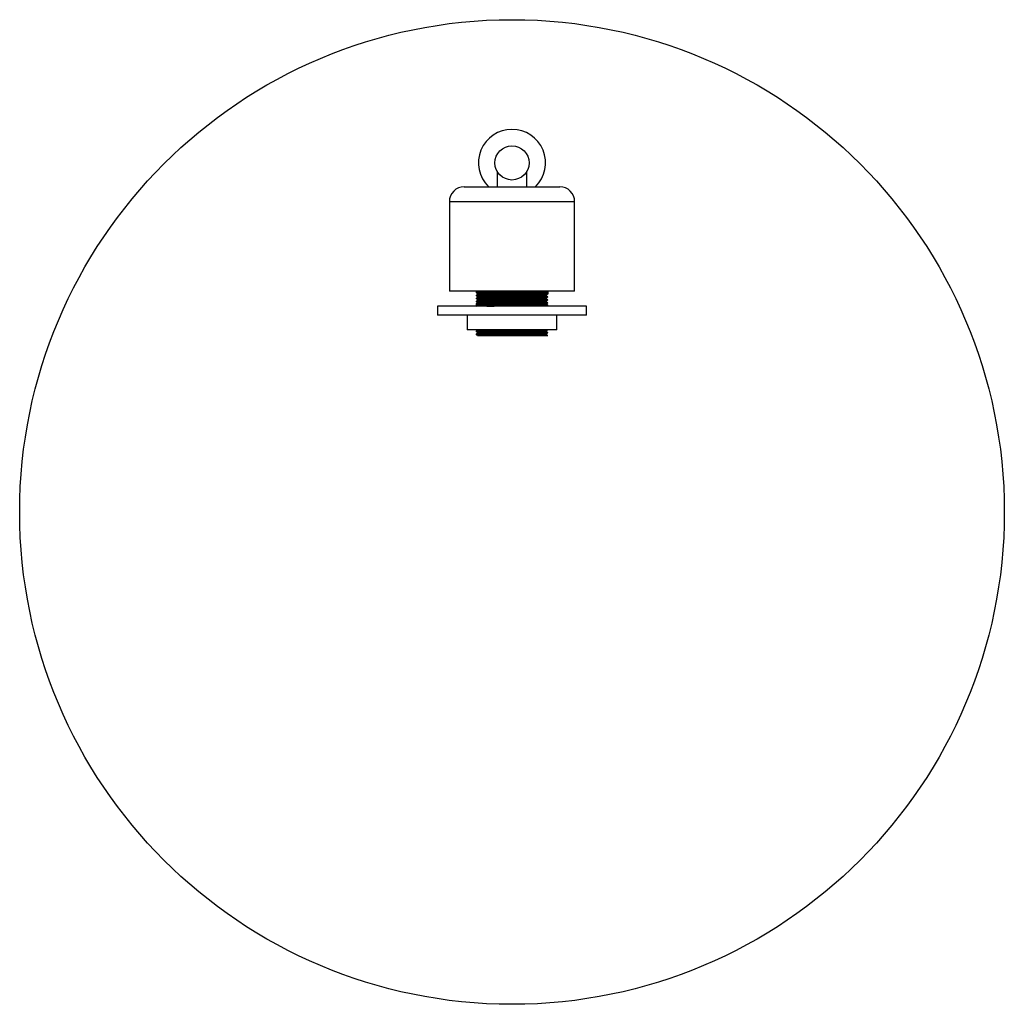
# Paper-space layout '_Superior' of a CAD drawing. Header units: millimetres. Extents: x -165 to 165, y -165 to 165.
import ezdxf

# ---------------------------------------------------------------- set-up
doc = ezdxf.new("R2010")
doc.units = ezdxf.units.MM

psp = doc.layouts.new('_Superior')

# ---------------------------------------------------------------- linework, layer by layer
at = {"color": 7, "linetype": 'Continuous', "lineweight": 25}
for p, q in [((-5, 114.21), (-5, 109)), ((5, 109), (5, 114.21)), ((-16, 109), (16, 109)), ((-21, 104), (-21, 74)), ((21, 74), (21, 104)), ((21, 74), (-21, 74)), ((-12, 74), (-12, 73.5)), ((-12, 72.62), (-12, 72.5)), ((-11.46, 73.19), (-11.46, 72.94)), ((11.46, 73.44), (11.46, 73.69)), ((12, 73.13), (11.46, 73.44)), ((11.46, 72.44), (11.46, 72.69)), ((12, 74), (12, 73)), ((-12, 71.62), (-12, 71.5)), ((-12, 70.62), (-12, 70.5)), ((-12, 69.87), (-12, 69)), ((-11.78, 69.75), (-12, 69.87)), ((-11.63, 69.84), (-11.84, 69.86)), ((-11.46, 72.19), (-11.46, 71.94)), ((-11.46, 71.19), (-11.46, 70.94)), ((-11.46, 70.19), (-11.46, 69.94)), ((-11.36, 71.95), (-11.43, 71.94)), ((-11.36, 70.95), (-11.43, 70.94)), ((-11.36, 69.95), (-11.43, 69.94)), ((11.6, 69.33), (11.39, 69.45)), ((11.46, 71.44), (11.43, 71.43)), ((11.46, 69.44), (11.43, 69.43)), ((11.46, 71.44), (11.46, 71.69)), ((11.46, 70.44), (11.46, 70.69)), ((11.46, 69.44), (11.46, 69.69)), ((11.84, 72.14), (12, 72.13)), ((11.84, 71.14), (12, 71.13)), ((11.84, 70.14), (12, 70.13)), ((12, 72), (12, 72.13)), ((12, 71), (12, 71.13)), ((12, 70), (12, 70.13)), ((12, 69), (12, 69.37)), ((-25, 69), (-25, 66)), ((25, 69), (-25, 69)), ((25, 66), (-25, 66)), ((-15, 66), (-15, 61)), ((-12, 69), (-11.57, 69.25)), ((-11.56, 69.25), (-11.46, 69.19)), ((-11.46, 69.19), (-11.46, 68.94)), ((15, 61), (15, 66)), ((25, 66), (25, 69)), ((15, 61), (-15, 61)), ((-12, 60.62), (-12, 60.5)), ((-12, 59.62), (-12, 59.5)), ((-11.46, 60.19), (-11.46, 59.94)), ((-11.36, 60.95), (-11.43, 60.94)), ((-11.36, 59.95), (-11.43, 59.94)), ((11.46, 60.44), (11.43, 60.43)), ((11.46, 60.44), (11.46, 60.69)), ((11.46, 59.44), (11.46, 59.69)), ((12, 60), (12, 60.13)), ((-11.46, 59.19), (-11.46, 58.94)), ((12, 59), (8.49, 59))]:
    psp.add_line(p, q, dxfattribs=at)
at = {"color": 8, "linetype": 'Continuous', "lineweight": 25}
psp.add_line((21, 104), (-21, 104), dxfattribs=at)
at = {"color": 7, "linetype": 'Continuous', "lineweight": 25}
for centre, radius in [((0, 0), 165), ((0, 117), 5.73)]:
    psp.add_circle(centre, radius, dxfattribs=at)
for centre, radius, start, end in [((0, 117), 11.25, 314.6746, 225.3254), ((-16, 104), 5, 90, 180), ((16, 104), 5, 0, 90)]:
    psp.add_arc(centre, radius, start, end, dxfattribs=at)
for points, knots in [([(11.84, 73.98), (11.78, 73.98), (11.63, 73.95), (10.49, 73.92), (8.59, 73.88), (6.07, 73.83), (3.14, 73.79), (0, 73.75), (-3.14, 73.71), (-6.07, 73.67), (-8.58, 73.62), (-10.53, 73.58), (-11.67, 73.54), (-12.13, 73.51), (-11.98, 73.5), (-11.97, 73.5)], [0, 0, 0, 0, 0.050565, 0.13717, 0.222297, 0.307424, 0.394029, 0.479156, 0.564283, 0.650888, 0.736015, 0.821142, 0.907747, 0.992874, 1, 1, 1, 1]), ([(12, 73), (11.92, 72.99), (11.76, 72.96), (10.5, 72.92), (8.58, 72.87), (6.07, 72.83), (3.14, 72.79), (0, 72.75), (-3.14, 72.71), (-6.07, 72.67), (-8.58, 72.62), (-10.53, 72.58), (-11.67, 72.54), (-12.13, 72.51), (-11.98, 72.5), (-11.97, 72.5)], [0, 0, 0, 0, 0.082283, 0.165995, 0.248278, 0.330561, 0.414273, 0.496556, 0.578839, 0.662551, 0.744834, 0.827117, 0.910829, 0.993112, 1, 1, 1, 1]), ([(-12, 73.5), (-11.91, 73.44), (-11.73, 73.34), (-11.55, 73.24), (-11.46, 73.19)], [0, 0, 0, 0, 0.502728, 1, 1, 1, 1]), ([(12, 73.13), (12, 73.12), (11.93, 73.11), (11.62, 73.08), (11.39, 73.07), (10.78, 73.05), (10.4, 73.04), (9.53, 73.02), (9.03, 73.01), (7.94, 72.99), (7.34, 72.98), (6.03, 72.96), (5.33, 72.95), (3.86, 72.93), (3.09, 72.92), (1.55, 72.89), (0.77, 72.88), (-0.77, 72.87), (-1.55, 72.86), (-3.09, 72.83), (-3.86, 72.82), (-5.33, 72.8), (-6.03, 72.79), (-7.34, 72.77), (-7.94, 72.76), (-9.03, 72.74), (-9.53, 72.73), (-10.4, 72.71), (-10.78, 72.7), (-11.39, 72.68), (-11.62, 72.67), (-11.93, 72.64), (-12, 72.63), (-12, 72.62)], [0, 0, 0, 0, 0.0625, 0.0625, 0.125, 0.125, 0.1875, 0.1875, 0.25, 0.25, 0.3125, 0.3125, 0.375, 0.375, 0.4375, 0.4375, 0.5, 0.5, 0.5625, 0.5625, 0.625, 0.625, 0.6875, 0.6875, 0.75, 0.75, 0.8125, 0.8125, 0.875, 0.875, 0.9375, 0.9375, 1, 1, 1, 1]), ([(-11.46, 72.94), (-11.55, 72.89), (-11.73, 72.78), (-11.91, 72.68), (-12, 72.63)], [0, 0, 0, 0, 0.499998, 1, 1, 1, 1]), ([(11.3, 73.67), (11.25, 73.66), (11.11, 73.64), (10.02, 73.6), (8.2, 73.56), (5.79, 73.52), (3, 73.48), (0, 73.44), (-3, 73.4), (-5.8, 73.35), (-8.2, 73.31), (-10.03, 73.27), (-11.23, 73.23), (-11.38, 73.2), (-11.46, 73.19)], [0, 0, 0, 0, 0.050914, 0.138142, 0.223881, 0.309621, 0.396848, 0.482588, 0.568327, 0.655555, 0.741294, 0.827033, 0.914261, 1, 1, 1, 1]), ([(11.3, 72.67), (11.25, 72.66), (11.11, 72.64), (10.02, 72.6), (8.2, 72.56), (5.79, 72.52), (3, 72.48), (0, 72.44), (-3, 72.4), (-5.8, 72.35), (-8.2, 72.31), (-10.03, 72.27), (-11.23, 72.23), (-11.38, 72.2), (-11.46, 72.19)], [0, 0, 0, 0, 0.050914, 0.138142, 0.223881, 0.309621, 0.396848, 0.482588, 0.568327, 0.655555, 0.741294, 0.827033, 0.914261, 1, 1, 1, 1]), ([(11.46, 73.44), (11.38, 73.42), (11.23, 73.4), (10.03, 73.35), (8.2, 73.31), (5.8, 73.27), (3, 73.23), (0, 73.19), (-3, 73.15), (-5.8, 73.1), (-8.2, 73.06), (-10.03, 73.02), (-11.21, 72.98), (-11.36, 72.95), (-11.43, 72.94)], [0, 0, 0, 0, 0.083432, 0.168312, 0.251744, 0.335176, 0.420057, 0.503489, 0.58692, 0.671801, 0.755233, 0.838665, 0.923545, 1, 1, 1, 1]), ([(11.39, 73.67), (11.48, 73.72), (11.66, 73.83), (11.84, 73.93), (11.93, 73.98)], [0, 0, 0, 0, 0.5, 1, 1, 1, 1]), ([(11.39, 72.67), (11.48, 72.72), (11.66, 72.83), (11.84, 72.93), (11.93, 72.98)], [0, 0, 0, 0, 0.5, 1, 1, 1, 1]), ([(11.84, 71.98), (11.78, 71.98), (11.63, 71.95), (10.49, 71.92), (8.59, 71.87), (6.07, 71.83), (3.14, 71.79), (0, 71.75), (-3.14, 71.71), (-6.07, 71.67), (-8.58, 71.62), (-10.53, 71.58), (-11.67, 71.54), (-12.13, 71.51), (-11.98, 71.5), (-11.97, 71.5)], [0, 0, 0, 0, 0.050565, 0.13717, 0.222297, 0.307424, 0.394029, 0.479156, 0.564283, 0.650888, 0.736015, 0.821142, 0.907747, 0.992874, 1, 1, 1, 1]), ([(12, 71), (11.92, 70.99), (11.76, 70.96), (10.5, 70.92), (8.58, 70.87), (6.07, 70.83), (3.14, 70.79), (0, 70.75), (-3.14, 70.71), (-6.07, 70.67), (-8.58, 70.62), (-10.53, 70.58), (-11.67, 70.54), (-12.13, 70.51), (-11.98, 70.5), (-11.97, 70.5)], [0, 0, 0, 0, 0.082283, 0.165995, 0.248278, 0.330561, 0.414273, 0.496556, 0.578839, 0.662551, 0.744834, 0.827117, 0.910829, 0.993112, 1, 1, 1, 1]), ([(11.84, 69.98), (11.78, 69.98), (11.63, 69.95), (10.49, 69.92), (8.59, 69.87), (6.07, 69.83), (3.14, 69.79), (0, 69.75), (-3.14, 69.71), (-6.07, 69.67), (-8.58, 69.62), (-10.53, 69.58), (-11.67, 69.54), (-12.13, 69.51), (-11.98, 69.5), (-11.97, 69.5)], [0, 0, 0, 0, 0.050565, 0.13717, 0.222297, 0.307424, 0.394029, 0.479156, 0.564283, 0.650888, 0.736015, 0.821142, 0.907747, 0.992874, 1, 1, 1, 1]), ([(-12, 72.5), (-11.91, 72.44), (-11.73, 72.34), (-11.55, 72.24), (-11.46, 72.19)], [0, 0, 0, 0, 0.502728, 1, 1, 1, 1]), ([(11.84, 72.14), (11.9, 72.14), (12.14, 72.12), (11.69, 72.08), (10.52, 72.04), (8.58, 72), (6.07, 71.96), (3.14, 71.92), (0, 71.87), (-3.14, 71.83), (-6.07, 71.79), (-8.58, 71.75), (-10.5, 71.71), (-11.76, 71.67), (-11.92, 71.64), (-12, 71.62)], [0, 0, 0, 0, 0.032545, 0.112702, 0.194251, 0.274408, 0.354566, 0.436115, 0.516272, 0.59643, 0.677979, 0.758136, 0.838293, 0.919843, 1, 1, 1, 1]), ([(-11.46, 71.94), (-11.55, 71.89), (-11.73, 71.78), (-11.91, 71.68), (-12, 71.63)], [0, 0, 0, 0, 0.499998, 1, 1, 1, 1]), ([(-12, 71.5), (-11.91, 71.44), (-11.73, 71.34), (-11.55, 71.24), (-11.46, 71.19)], [0, 0, 0, 0, 0.502728, 1, 1, 1, 1]), ([(11.84, 71.14), (11.9, 71.14), (12.14, 71.12), (11.69, 71.08), (10.52, 71.04), (8.58, 71), (6.07, 70.96), (3.14, 70.92), (0, 70.87), (-3.14, 70.83), (-6.07, 70.79), (-8.58, 70.75), (-10.5, 70.71), (-11.76, 70.67), (-11.92, 70.64), (-12, 70.62)], [0, 0, 0, 0, 0.032545, 0.112702, 0.194251, 0.274408, 0.354566, 0.436115, 0.516272, 0.59643, 0.677979, 0.758136, 0.838293, 0.919843, 1, 1, 1, 1]), ([(-11.46, 70.94), (-11.55, 70.89), (-11.73, 70.78), (-11.91, 70.68), (-12, 70.63)], [0, 0, 0, 0, 0.499998, 1, 1, 1, 1]), ([(-12, 70.5), (-11.91, 70.44), (-11.73, 70.34), (-11.55, 70.24), (-11.46, 70.19)], [0, 0, 0, 0, 0.502728, 1, 1, 1, 1]), ([(11.84, 70.14), (11.9, 70.14), (12.14, 70.12), (11.69, 70.08), (10.52, 70.04), (8.58, 70), (6.07, 69.96), (3.14, 69.92), (0, 69.87), (-3.14, 69.83), (-6.07, 69.79), (-8.58, 69.75), (-10.5, 69.71), (-11.76, 69.67), (-11.92, 69.64), (-12, 69.62)], [0, 0, 0, 0, 0.032545, 0.112702, 0.194251, 0.274408, 0.354566, 0.436115, 0.516272, 0.59643, 0.677979, 0.758136, 0.838293, 0.919843, 1, 1, 1, 1]), ([(-11.46, 69.94), (-11.55, 69.89), (-11.73, 69.78), (-11.91, 69.68), (-12, 69.63)], [0, 0, 0, 0, 0.499998, 1, 1, 1, 1]), ([(11.3, 71.67), (11.25, 71.66), (11.11, 71.64), (10.02, 71.6), (8.2, 71.56), (5.79, 71.52), (3, 71.48), (0, 71.44), (-3, 71.4), (-5.8, 71.35), (-8.2, 71.31), (-10.03, 71.27), (-11.23, 71.23), (-11.38, 71.2), (-11.46, 71.19)], [0, 0, 0, 0, 0.050914, 0.138142, 0.223881, 0.309621, 0.396848, 0.482588, 0.568327, 0.655555, 0.741294, 0.827033, 0.914261, 1, 1, 1, 1]), ([(11.3, 70.67), (11.25, 70.66), (11.11, 70.64), (10.02, 70.6), (8.2, 70.56), (5.79, 70.52), (3, 70.48), (0, 70.44), (-3, 70.4), (-5.8, 70.35), (-8.2, 70.31), (-10.03, 70.27), (-11.23, 70.23), (-11.38, 70.2), (-11.46, 70.19)], [0, 0, 0, 0, 0.050914, 0.138142, 0.223881, 0.309621, 0.396848, 0.482588, 0.568327, 0.655555, 0.741294, 0.827033, 0.914261, 1, 1, 1, 1]), ([(11.3, 69.67), (11.25, 69.66), (11.11, 69.64), (10.02, 69.6), (8.2, 69.56), (5.79, 69.52), (3, 69.48), (0, 69.44), (-3, 69.4), (-5.8, 69.35), (-8.2, 69.31), (-10.03, 69.27), (-11.23, 69.23), (-11.38, 69.2), (-11.46, 69.19)], [0, 0, 0, 0, 0.050914, 0.138142, 0.223881, 0.309621, 0.396848, 0.482588, 0.568327, 0.655555, 0.741294, 0.827033, 0.914261, 1, 1, 1, 1]), ([(11.46, 72.44), (11.38, 72.42), (11.23, 72.4), (10.03, 72.35), (8.2, 72.31), (5.8, 72.27), (3, 72.23), (0, 72.19), (-3, 72.15), (-5.8, 72.1), (-8.2, 72.06), (-10.03, 72.02), (-11.21, 71.98), (-11.36, 71.95), (-11.43, 71.94)], [0, 0, 0, 0, 0.083432, 0.168312, 0.251744, 0.335176, 0.420057, 0.503489, 0.58692, 0.671801, 0.755233, 0.838665, 0.923545, 1, 1, 1, 1]), ([(11.46, 71.44), (11.38, 71.42), (11.23, 71.4), (10.03, 71.35), (8.2, 71.31), (5.8, 71.27), (3, 71.23), (0, 71.19), (-3, 71.15), (-5.8, 71.1), (-8.2, 71.06), (-10.03, 71.02), (-11.21, 70.98), (-11.36, 70.95), (-11.43, 70.94)], [0, 0, 0, 0, 0.083432, 0.168312, 0.251744, 0.335176, 0.420057, 0.503489, 0.58692, 0.671801, 0.755233, 0.838665, 0.923545, 1, 1, 1, 1]), ([(11.46, 70.44), (11.38, 70.42), (11.23, 70.4), (10.03, 70.35), (8.2, 70.31), (5.8, 70.27), (3, 70.23), (0, 70.19), (-3, 70.15), (-5.8, 70.1), (-8.2, 70.06), (-10.03, 70.02), (-11.21, 69.98), (-11.36, 69.95), (-11.43, 69.94)], [0, 0, 0, 0, 0.083432, 0.168312, 0.251744, 0.335176, 0.420057, 0.503489, 0.58692, 0.671801, 0.755233, 0.838665, 0.923545, 1, 1, 1, 1]), ([(11.46, 69.44), (11.38, 69.42), (11.23, 69.4), (10.03, 69.35), (8.2, 69.31), (5.8, 69.27), (3, 69.23), (0, 69.19), (-3, 69.15), (-5.8, 69.1), (-8.17, 69.06), (-9.8, 69.03), (-10.32, 69.01), (-10.49, 69)], [0, 0, 0, 0, 0.09469, 0.191024, 0.285714, 0.380404, 0.476739, 0.571429, 0.666119, 0.762453, 0.857143, 0.951833, 1, 1, 1, 1]), ([(-8.49, 69), (-7.69, 69.01), (-6.1, 69.04), (-3.13, 69.08), (0, 69.13), (3.14, 69.17), (6.07, 69.21), (8.58, 69.25), (10.51, 69.29), (11.74, 69.33), (12.09, 69.37), (11.96, 69.4), (11.49, 69.42), (11.44, 69.42)], [0, 0, 0, 0, 0.098203, 0.198111, 0.296314, 0.394516, 0.494424, 0.592627, 0.69083, 0.790738, 0.888941, 0.987143, 1, 1, 1, 1]), ([(11.93, 72.14), (11.84, 72.19), (11.66, 72.3), (11.48, 72.4), (11.39, 72.45)], [0, 0, 0, 0, 0.5, 1, 1, 1, 1]), ([(11.39, 71.67), (11.48, 71.72), (11.66, 71.83), (11.84, 71.93), (11.93, 71.98)], [0, 0, 0, 0, 0.5, 1, 1, 1, 1]), ([(11.93, 71.14), (11.84, 71.19), (11.66, 71.3), (11.48, 71.4), (11.39, 71.45)], [0, 0, 0, 0, 0.5, 1, 1, 1, 1]), ([(11.39, 70.67), (11.48, 70.72), (11.66, 70.83), (11.84, 70.93), (11.93, 70.98)], [0, 0, 0, 0, 0.5, 1, 1, 1, 1]), ([(11.93, 70.14), (11.84, 70.19), (11.66, 70.3), (11.48, 70.4), (11.39, 70.45)], [0, 0, 0, 0, 0.5, 1, 1, 1, 1]), ([(11.39, 69.67), (11.48, 69.72), (11.66, 69.83), (11.84, 69.93), (11.93, 69.98)], [0, 0, 0, 0, 0.5, 1, 1, 1, 1]), ([(12, 69.13), (12, 69.12), (11.93, 69.11), (11.62, 69.08), (11.39, 69.07), (10.78, 69.05), (10.4, 69.04), (9.53, 69.02), (9.03, 69.01), (8.49, 69)], [0, 0, 0, 0, 0.25, 0.25, 0.5, 0.5, 0.75, 0.75, 1, 1, 1, 1]), ([(11.84, 60.98), (11.78, 60.98), (11.63, 60.95), (10.49, 60.92), (8.59, 60.88), (6.07, 60.83), (3.14, 60.79), (0, 60.75), (-3.14, 60.71), (-6.07, 60.67), (-8.58, 60.62), (-10.53, 60.58), (-11.67, 60.54), (-12.13, 60.51), (-11.98, 60.5), (-11.97, 60.5)], [0, 0, 0, 0, 0.050565, 0.13717, 0.222297, 0.307424, 0.394029, 0.479156, 0.564283, 0.650888, 0.736015, 0.821142, 0.907747, 0.992874, 1, 1, 1, 1]), ([(11.84, 59.98), (11.78, 59.98), (11.63, 59.95), (10.49, 59.92), (8.59, 59.87), (6.07, 59.83), (3.14, 59.79), (0, 59.75), (-3.14, 59.71), (-6.07, 59.67), (-8.58, 59.62), (-10.53, 59.58), (-11.67, 59.54), (-12.13, 59.51), (-11.98, 59.5), (-11.97, 59.5)], [0, 0, 0, 0, 0.050565, 0.13717, 0.222297, 0.307424, 0.394029, 0.479156, 0.564283, 0.650888, 0.736015, 0.821142, 0.907747, 0.992874, 1, 1, 1, 1]), ([(8.49, 61), (7.67, 60.99), (6.72, 60.97), (4.62, 60.94), (3.48, 60.92), (1.74, 60.9), (1.15, 60.89), (0.29, 60.88), (0, 60.88), (-0.58, 60.87), (-0.87, 60.86), (-2.32, 60.84), (-3.49, 60.83), (-5.69, 60.8), (-6.73, 60.78), (-7.85, 60.76), (-8.07, 60.76), (-8.49, 60.75), (-8.69, 60.75), (-9.27, 60.74), (-9.64, 60.73), (-10.62, 60.7), (-11.14, 60.69), (-11.83, 60.66), (-12, 60.64), (-12, 60.62)], [0, 0, 0, 0, 0.125, 0.125, 0.25, 0.25, 0.3125, 0.3125, 0.34375, 0.34375, 0.375, 0.375, 0.5, 0.5, 0.625, 0.625, 0.65625, 0.65625, 0.6875, 0.6875, 0.75, 0.75, 0.875, 0.875, 1, 1, 1, 1]), ([(-11.46, 60.94), (-11.55, 60.89), (-11.73, 60.78), (-11.91, 60.68), (-12, 60.63)], [0, 0, 0, 0, 0.499998, 1, 1, 1, 1]), ([(-12, 60.5), (-11.91, 60.44), (-11.73, 60.34), (-11.55, 60.24), (-11.46, 60.19)], [0, 0, 0, 0, 0.502728, 1, 1, 1, 1]), ([(11.84, 60.14), (11.9, 60.14), (12.14, 60.12), (11.69, 60.08), (10.52, 60.04), (8.58, 60), (6.07, 59.96), (3.14, 59.92), (0, 59.87), (-3.14, 59.83), (-6.07, 59.79), (-8.58, 59.75), (-10.5, 59.71), (-11.76, 59.67), (-11.92, 59.64), (-12, 59.62)], [0, 0, 0, 0, 0.032545, 0.112702, 0.194251, 0.274408, 0.354566, 0.436115, 0.516272, 0.59643, 0.677979, 0.758136, 0.838293, 0.919843, 1, 1, 1, 1]), ([(-11.46, 59.94), (-11.55, 59.89), (-11.73, 59.78), (-11.91, 59.68), (-12, 59.63)], [0, 0, 0, 0, 0.499998, 1, 1, 1, 1]), ([(-12, 59.5), (-11.91, 59.44), (-11.73, 59.34), (-11.55, 59.24), (-11.46, 59.19)], [0, 0, 0, 0, 0.502728, 1, 1, 1, 1]), ([(11.3, 60.67), (11.25, 60.66), (11.11, 60.64), (10.02, 60.6), (8.2, 60.56), (5.79, 60.52), (3, 60.48), (0, 60.44), (-3, 60.4), (-5.8, 60.35), (-8.2, 60.31), (-10.03, 60.27), (-11.23, 60.23), (-11.38, 60.2), (-11.46, 60.19)], [0, 0, 0, 0, 0.050914, 0.138142, 0.223881, 0.309621, 0.396848, 0.482588, 0.568327, 0.655555, 0.741294, 0.827033, 0.914261, 1, 1, 1, 1]), ([(11.3, 59.67), (11.25, 59.66), (11.11, 59.64), (10.02, 59.6), (8.2, 59.56), (5.79, 59.52), (3, 59.48), (0, 59.44), (-3, 59.4), (-5.8, 59.35), (-8.2, 59.31), (-10.03, 59.27), (-11.23, 59.23), (-11.38, 59.2), (-11.46, 59.19)], [0, 0, 0, 0, 0.050914, 0.138142, 0.223881, 0.309621, 0.396848, 0.482588, 0.568327, 0.655555, 0.741294, 0.827033, 0.914261, 1, 1, 1, 1]), ([(-10.49, 61), (-10.71, 60.99), (-11.31, 60.97), (-11.38, 60.95), (-11.43, 60.94)], [0, 0, 0, 0, 0.356956, 1, 1, 1, 1]), ([(11.46, 60.44), (11.38, 60.42), (11.23, 60.4), (10.03, 60.35), (8.2, 60.31), (5.8, 60.27), (3, 60.23), (0, 60.19), (-3, 60.15), (-5.8, 60.1), (-8.2, 60.06), (-10.03, 60.02), (-11.21, 59.98), (-11.36, 59.95), (-11.43, 59.94)], [0, 0, 0, 0, 0.083432, 0.168312, 0.251744, 0.335176, 0.420057, 0.503489, 0.58692, 0.671801, 0.755233, 0.838665, 0.923545, 1, 1, 1, 1]), ([(11.46, 59.44), (11.46, 59.43), (11.4, 59.42), (11.18, 59.4), (11.01, 59.39), (10.57, 59.37), (10.29, 59.36), (9.63, 59.35), (9.26, 59.34), (8.64, 59.32), (8.42, 59.32), (7.98, 59.31), (7.74, 59.31), (7.01, 59.29), (6.47, 59.28), (5.34, 59.26), (4.74, 59.26), (3.5, 59.24), (2.86, 59.23), (1.57, 59.21), (0.92, 59.2), (-0.05, 59.19), (-0.37, 59.18), (-1.01, 59.17), (-1.34, 59.17), (-2.31, 59.16), (-2.95, 59.15), (-4.21, 59.13), (-4.83, 59.12), (-6, 59.1), (-6.55, 59.09), (-7.32, 59.08), (-7.57, 59.07), (-8.04, 59.06), (-8.27, 59.06), (-8.92, 59.05), (-9.32, 59.04), (-10.02, 59.02), (-10.33, 59.01), (-10.59, 59)], [0, 0, 0, 0, 0.0625, 0.0625, 0.125, 0.125, 0.1875, 0.1875, 0.25, 0.25, 0.28125, 0.28125, 0.3125, 0.3125, 0.375, 0.375, 0.4375, 0.4375, 0.5, 0.5, 0.5625, 0.5625, 0.59375, 0.59375, 0.625, 0.625, 0.6875, 0.6875, 0.75, 0.75, 0.8125, 0.8125, 0.84375, 0.84375, 0.875, 0.875, 0.9375, 0.9375, 1, 1, 1, 1]), ([(11.39, 60.67), (11.48, 60.72), (11.66, 60.83), (11.84, 60.93), (11.93, 60.98)], [0, 0, 0, 0, 0.5, 1, 1, 1, 1]), ([(11.93, 60.14), (11.84, 60.19), (11.66, 60.3), (11.48, 60.4), (11.39, 60.45)], [0, 0, 0, 0, 0.5, 1, 1, 1, 1]), ([(11.39, 59.67), (11.48, 59.72), (11.66, 59.83), (11.84, 59.93), (11.93, 59.98)], [0, 0, 0, 0, 0.5, 1, 1, 1, 1]), ([(11.93, 59.14), (11.84, 59.19), (11.66, 59.3), (11.48, 59.4), (11.39, 59.45)], [0, 0, 0, 0, 0.5, 1, 1, 1, 1]), ([(-10.59, 59), (-10.65, 59), (-10.83, 59), (-11.08, 59), (-11.3, 59), (-11.42, 59), (-11.47, 59), (-11.46, 59), (-11.46, 59)], [0, 0, 0, 0, 0.111174, 0.333681, 0.556188, 0.778695, 0.989662, 1, 1, 1, 1]), ([(8.49, 59), (8.14, 59), (7.77, 59), (6.99, 59), (6.59, 59), (5.76, 59), (5.33, 59), (4.45, 59), (3.99, 59), (2.61, 59), (1.66, 59), (0.22, 59), (-0.26, 59), (-1.22, 59), (-1.69, 59), (-2.62, 59), (-3.08, 59), (-3.99, 59), (-4.44, 59), (-5.73, 59), (-6.53, 59), (-8.01, 59), (-8.66, 59), (-9.5, 59), (-9.75, 59), (-10.21, 59), (-10.41, 59), (-10.59, 59)], [0, 0, 0, 0, 0.0625, 0.0625, 0.125, 0.125, 0.1875, 0.1875, 0.25, 0.25, 0.375, 0.375, 0.4375, 0.4375, 0.5, 0.5, 0.5625, 0.5625, 0.625, 0.625, 0.75, 0.75, 0.875, 0.875, 0.9375, 0.9375, 1, 1, 1, 1]), ([(11.84, 59.14), (11.9, 59.14), (12.14, 59.12), (11.69, 59.08), (10.55, 59.04), (9.17, 59.01), (8.49, 59)], [0, 0, 0, 0, 0.118599, 0.410709, 0.70789, 1, 1, 1, 1])]:
    psp.add_open_spline(points, degree=3, knots=knots, dxfattribs=at)

doc.saveas('drawing.dxf')
